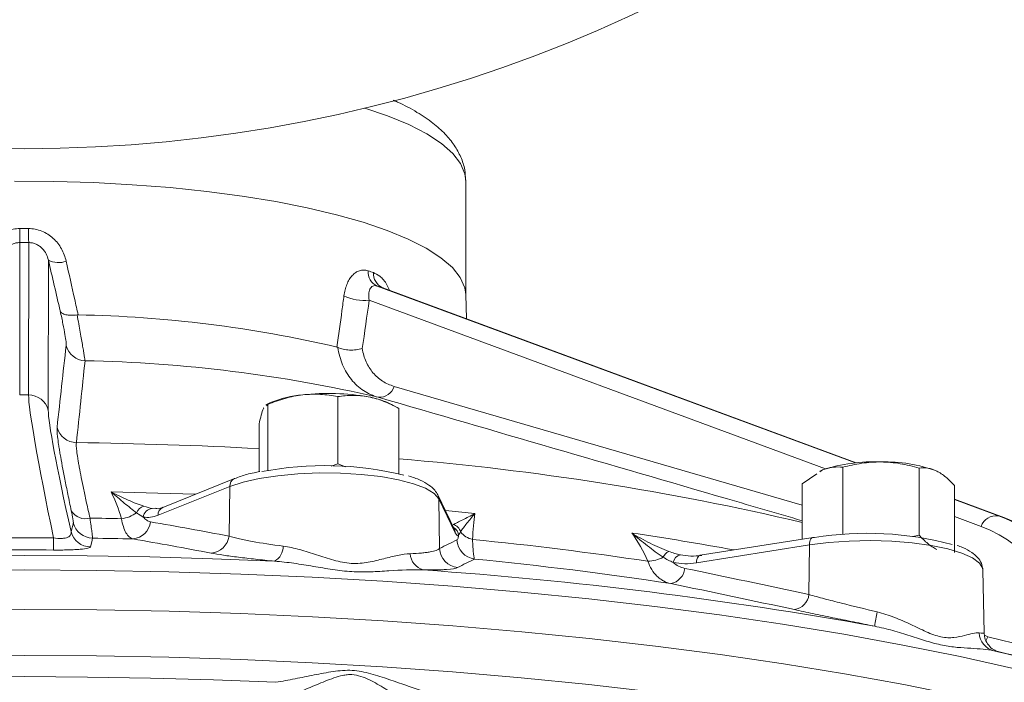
# Model space of a CAD drawing. Header units: millimetres. Extents: x 68 to 359, y -273 to 657.
# Tile 8 of 13: x 213 to 310, y 81 to 146. Entities that reach past the tile are written whole.
import ezdxf

# ---------------------------------------------------------------- set-up
doc = ezdxf.new("R2010")
doc.units = ezdxf.units.MM

msp = doc.modelspace()

# ---------------------------------------------------------------- linework, layer by layer
at = {"color": 7, "linetype": 'Continuous', "lineweight": 15}
for p, q in [((256.839, 119.364), (256.839, 130.611)), ((212.896, 124.524), (212.886, 109.518)), ((213.761, 109.518), (213.771, 124.524)), ((215.711, 122.802), (215.702, 108.025)), ((248.105, 120.246), (295.259, 102.813)), ((295.314, 102.818), (248.687, 120.056)), ((256.924, 117.011), (256.837, 119.417)), ((213.761, 109.518), (212.886, 109.518)), ((237.605, 108.76), (237.152, 108.536)), ((244.227, 102.742), (244.227, 109.348)), ((249.781, 108.433), (249.12, 108.76)), ((237.194, 108.455), (237.338, 108.576)), ((237.338, 102.076), (237.338, 108.576)), ((250.251, 101.751), (250.251, 108.189)), ((236.474, 101.952), (236.474, 106.647)), ((244.227, 102.742), (243.594, 102.495)), ((244.993, 102.441), (244.227, 102.742)), ((291.723, 101.94), (292.004, 102.133)), ((291.739, 102.014), (292.004, 102.133)), ((294.011, 95.787), (294.011, 102.393)), ((301.51, 95.709), (301.51, 102.314)), ((234.056, 101.273), (226.984, 98.438)), ((289.997, 100.752), (291.435, 101.741)), ((233.588, 100.502), (226.516, 97.667)), ((233.588, 100.502), (233.514, 95.614)), ((289.997, 95.316), (289.997, 100.752)), ((304.996, 93.988), (304.996, 100.594)), ((255.71, 96.325), (254.087, 99.673)), ((254.18, 99.286), (254.267, 94.389)), ((255.802, 95.937), (254.18, 99.286)), ((309.912, 97.421), (304.996, 99.238)), ((304.996, 99.213), (309.333, 97.61)), ((289.997, 97.126), (289.754, 97.197)), ((309.879, 97.433), (309.333, 97.61)), ((309.912, 97.421), (309.879, 97.433)), ((217.95, 96.054), (218.172, 96.922)), ((255.716, 96.312), (255.706, 96.335)), ((291.066, 95.485), (279.941, 93.725)), ((301.51, 95.709), (300.902, 95.559)), ((290.701, 94.735), (279.576, 92.975)), ((290.701, 94.735), (290.655, 89.855)), ((307.911, 86.096), (307.799, 92.267)), ((308.298, 85.692), (315.825, 83.858)), ((310.825, 83.856), (309.389, 84.197)), ((309.418, 84.19), (309.389, 84.196))]:
    msp.add_line(p, q, dxfattribs=at)
at = {"color": 8, "linetype": 'Continuous', "lineweight": 15}
for p, q in [((295.312, 102.818), (248.651, 120.069)), ((292.289, 102.24), (247.329, 118.863)), ((249.79, 110.365), (289.997, 98.658)), ((309.879, 97.433), (304.996, 99.238)), ((225.941, 98.331), (226.29, 98.352)), ((254.835, 98.13), (257.746, 97.842)), ((307.622, 96.571), (304.996, 97.542)), ((307.959, 85.859), (308.298, 85.692)), ((309.389, 84.196), (308.885, 84.309))]:
    msp.add_line(p, q, dxfattribs=at)
at = {"color": 8, "linetype": 'Continuous', "lineweight": 15, "flags": 128}
for points in [[(246.883, 137.779), (249.134, 137.009), (251.222, 136.145), (253, 135.236), (254.453, 134.289), (255.569, 133.311), (256.339, 132.312), (256.758, 131.299), (256.839, 130.611)], [(221.899, 99.959), (226.494, 99.851), (230.208, 99.73)], [(291.066, 95.485), (291.025, 95.475), (290.935, 95.426), (290.857, 95.341), (290.792, 95.225), (290.743, 95.082), (290.712, 94.916), (290.701, 94.735)], [(307.799, 92.267), (307.784, 92.405), (307.478, 92.945), (306.787, 93.46), (305.735, 93.934), (304.361, 94.348), (302.712, 94.688), (300.846, 94.943), (298.829, 95.102), (296.733, 95.162), (294.63, 95.119), (292.596, 94.975), (290.701, 94.735)], [(279.941, 93.725), (279.9, 93.715), (279.811, 93.666), (279.732, 93.581), (279.667, 93.465), (279.618, 93.322), (279.588, 93.156), (279.576, 92.975)], [(206.206, 92.238), (213.339, 92.284), (220.471, 92.238), (227.586, 92.102), (234.667, 91.876), (241.697, 91.561), (248.658, 91.156), (255.534, 90.664), (262.308, 90.084), (268.965, 89.42), (275.487, 88.672), (281.86, 87.841), (288.068, 86.931), (294.095, 85.943), (299.928, 84.88), (305.553, 83.744), (310.955, 82.538), (316.122, 81.265)], [(308.298, 85.692), (308.152, 85.415), (308.108, 85.344)], [(206.207, 83.809), (213.339, 83.854), (220.47, 83.809), (227.584, 83.673), (234.664, 83.447), (241.693, 83.131), (248.653, 82.727), (255.528, 82.234), (262.302, 81.655), (268.957, 80.991), (275.479, 80.242), (281.85, 79.412), (288.057, 78.502), (294.084, 77.514), (299.916, 76.451), (305.54, 75.315), (310.942, 74.109)]]:
    msp.add_lwpolyline(points, dxfattribs=at)
at = {"color": 7, "linetype": 'Continuous', "lineweight": 15, "flags": 128}
for points in [[(212.363, 130.568), (216.265, 130.545), (220.144, 130.432), (223.968, 130.229), (227.706, 129.939), (231.329, 129.563), (234.806, 129.104), (238.111, 128.566), (241.217, 127.954), (244.098, 127.273)], [(244.098, 127.273), (246.731, 126.527), (249.096, 125.723), (251.173, 124.868), (252.945, 123.968), (254.398, 123.03), (255.52, 122.063), (256.303, 121.073), (256.74, 120.069), (256.837, 119.417)], [(254.18, 99.286), (253.722, 99.819), (252.888, 100.32), (251.706, 100.772), (250.219, 101.159), (248.478, 101.468), (246.546, 101.686), (244.489, 101.808), (242.382, 101.828), (240.297, 101.745), (238.308, 101.563), (236.486, 101.288), (234.894, 100.93), (233.588, 100.502)], [(220.075, 95.407), (219.989, 95.061), (219.857, 94.538)], [(291.222, 95.464), (291.122, 95.488), (291.066, 95.485)], [(188.635, 93.139), (194.766, 93.38), (200.932, 93.553), (207.121, 93.656), (213.321, 93.691), (219.521, 93.657), (225.71, 93.553), (231.876, 93.381), (238.007, 93.14)], [(206.199, 88.344), (213.339, 88.389), (220.478, 88.344), (227.6, 88.208), (234.688, 87.982), (241.724, 87.666), (248.692, 87.261), (255.575, 86.768), (262.356, 86.188), (269.019, 85.523), (275.548, 84.774), (281.927, 83.943), (288.141, 83.032), (294.174, 82.043), (300.013, 80.978), (305.643, 79.841), (311.051, 78.634)], [(188.544, 81.209), (194.702, 81.452), (200.895, 81.626), (207.111, 81.731), (213.339, 81.766), (219.567, 81.731), (225.783, 81.626), (231.976, 81.452), (238.134, 81.209)]]:
    msp.add_lwpolyline(points, dxfattribs=at)
at = {"color": 7, "linetype": 'Continuous', "lineweight": 15}
for centre, radius, start, end in [((213.339, 276.275), 142.5, 96.79179, 83.20821), ((167.455, 125.85), 45.46, 358.3292, 0.07489), ((260.258, 125.855), 46.506, 179.93285, 181.63927), ((216.702, 124.647), 2.094, 241.75986, 291.32398), ((248.767, 121.652), 1.554, 176.76965, 244.80408), ((249.311, 121.499), 1.575, 177.42537, 245.22736), ((246.749, 122.99), 4.168, 242.73959, 277.9875), ((216.264, -5.659), 123.089, 76.90386, 88.89113), ((219.413, 114.883), 2.001, 194.22006, 267.45609), ((216.647, -26.337), 139.247, 76.89687, 88.89813), ((243.333, 86.828), 22.838, 80.15231, 96.41276), ((248.302, 110.846), 1.564, 266.79717, 342.07854), ((213.771, 107.524), 1.994, 14.55652, 90.29755), ((241.461, 99.702), 9.844, 93.95671, 113.06243), ((246.051, 102.013), 7.412, 65.53335, 80.77363), ((218.509, 106.816), 2.001, 194.23874, 269.05044), ((297.06, 86.484), 16.445, 87.55812, 107.9035), ((298.222, 88.516), 14.406, 69.56091, 91.83851), ((242.943, 69.738), 32.818, 76.23947, 100.87085), ((219.379, 98.972), 1.651, 211.61542, 285.33178), ((225.375, 97.545), 1.038, 104.16497, 159.82335), ((226.024, 97.368), 0.966, 94.94943, 172.60461), ((213.371, -371.523), 468.948, 88.83412, 89.21263), ((222.526, 100.538), 3.233, 276.86976, 305.43524), ((309.135, 96.007), 1.615, 82.94697, 159.54167), ((220.114, 97.409), 2.003, 194.06639, 268.88593), ((223.87, 97.257), 1.93, 275.23822, 352.708), ((255.326, 95.742), 1.044, 15.30858, 75.46718), ((120.36, 95.994), 95.862, 358.95028, 359.6654), ((219.892, 96.541), 2.003, 194.06712, 268.99158), ((213.378, -384.348), 479.801, 88.72599, 89.20022), ((231.597, 95.865), 1.933, 274.31223, 352.53589), ((257.98, 95.337), 2.008, 183.07402, 262.45867), ((257.887, 97.2), 1.953, 217.2593, 258.71966), ((222.57, -255.515), 352.535, 81.4823, 84.3127), ((296.432, 63.893), 31.997, 74.86856, 99.37139), ((237.131, 94.629), 1.727, 300.47856, 359.54364), ((256.274, 94.499), 2.009, 183.13389, 263.32214), ((253.126, 93.967), 1.756, 182.96958, 254.3864), ((222.777, -265.808), 360.85, 81.35143, 84.44356), ((274.588, 96.935), 3.808, 272.96969, 296.62367), ((277.216, 93.195), 0.981, 112.0763, 159.97883), ((278.132, 92.931), 0.847, 99.61465, 173.8865), ((223.921, -319.6), 412.877, 79.7854, 86.00959), ((276.745, 92.609), 1.695, 280.00532, 354.00572), ((288.977, 90.035), 1.687, 278.80682, 353.89592), ((316.229, 84.047), 19.278, 167.73409, 171.99047), ((309.351, 86.179), 1.927, 183.19516, 256.00849), ((276.741, -67.198), 154.879, 66.02545, 78.0216)]:
    msp.add_arc(centre, radius, start, end, dxfattribs=at)
at = {"color": 8, "linetype": 'Continuous', "lineweight": 15}
for centre, radius, start, end in [((213.542, -315.716), 420.561, 86.87419, 89.32777), ((227.857, -168.037), 272.181, 76.80275, 85.28058), ((234.396, 100.539), 0.809, 114.82744, 182.63462), ((253.256, 99.27), 0.924, 0.95754, 25.81391), ((227.324, 97.704), 0.809, 114.86004, 182.63316), ((255.124, 95.603), 1.007, 3.15944, 59.06505), ((254.879, 95.922), 0.924, 0.9575, 25.83735), ((231.144, -189.057), 288.06, 79.57716, 81.60527)]:
    msp.add_arc(centre, radius, start, end, dxfattribs=at)
at = {"color": 7, "linetype": 'Continuous', "lineweight": 15}
for centre, major_axis, ratio, start_param, end_param in [((213.339, 133.134), (44.931, 0.003), 0.191625, 4.702517, 4.721989), ((218.425, 119.815), (-45.426, 194.563), 0.009832, 1.553147, 1.578893), ((213.25, 133.145), (44.934, -15.829), 0.019622, 5.607103, 5.626575), ((210.586, 120.792), (26.77, 185.567), 0.195466, 4.704441, 4.730188), ((219.247, 85.883), (-5.411, 23.999), 0.037886, 0.165993, 1.152929), ((221.188, 86.359), (-5.412, 21.999), 0.040943, 0.164462, 1.104384), ((297.984, 76.072), (14.584, 19.799), 0.723637, 5.501955, 6.488891), ((305.37, 73.675), (0.018, 24.575), 0.715848, 5.038077, 6.025013), ((296.933, 76.921), (13.861, 17.897), 0.717918, 5.565431, 6.505353)]:
    msp.add_ellipse(centre, major_axis=major_axis, ratio=ratio, start_param=start_param, end_param=end_param, dxfattribs=at)
for points, knots in [([(256.809, 130.672), (256.799, 131.014), (256.777, 131.802), (256.379, 132.98), (255.725, 134.164), (254.803, 135.277), (253.595, 136.352), (252.032, 137.388), (250.71, 138.126), (249.828, 138.494), (249.68, 138.556)], [0, 0, 0, 0, 0.0929119, 0.2145273, 0.3394141, 0.4740807, 0.6239119, 0.7898157, 0.9647759, 1, 1, 1, 1]), ([(209.203, 122.696), (209.251, 122.909), (209.313, 123.118), (209.467, 123.524), (209.558, 123.722), (209.772, 124.103), (209.895, 124.289), (210.166, 124.635), (210.316, 124.796), (210.643, 125.095), (210.822, 125.233), (211.197, 125.47), (211.395, 125.572), (211.811, 125.739), (212.028, 125.803), (212.466, 125.888), (212.689, 125.91), (212.915, 125.909)], [0, 0, 0, 0, 0.125, 0.125, 0.25, 0.25, 0.375, 0.375, 0.5, 0.5, 0.625, 0.625, 0.75, 0.75, 0.875, 0.875, 1, 1, 1, 1]), ([(213.752, 125.909), (213.979, 125.91), (214.202, 125.888), (214.643, 125.802), (214.862, 125.737), (215.276, 125.57), (215.473, 125.468), (215.848, 125.23), (216.027, 125.092), (216.354, 124.794), (216.503, 124.632), (216.773, 124.288), (216.896, 124.103), (217.217, 123.527), (217.369, 123.122), (217.463, 122.696)], [0, 0, 0, 0, 0.125, 0.125, 0.25, 0.25, 0.375, 0.375, 0.5, 0.5, 0.625, 0.625, 0.75, 0.75, 1, 1, 1, 1]), ([(212.896, 124.524), (212.768, 124.525), (212.642, 124.511), (212.396, 124.459), (212.274, 124.419), (212.048, 124.319), (211.942, 124.259), (211.745, 124.121), (211.653, 124.043), (211.405, 123.795), (211.273, 123.607), (211.071, 123.215), (211, 123.01), (210.955, 122.802)], [0, 0, 0, 0, 0.125, 0.125, 0.25, 0.25, 0.375, 0.375, 0.5, 0.5, 0.75, 0.75, 1, 1, 1, 1]), ([(215.711, 122.802), (215.666, 123.01), (215.596, 123.213), (215.394, 123.606), (215.263, 123.793), (215.016, 124.041), (214.925, 124.119), (214.727, 124.258), (214.621, 124.318), (214.393, 124.419), (214.271, 124.459), (214.024, 124.511), (213.899, 124.525), (213.771, 124.524)], [0, 0, 0, 0, 0.25, 0.25, 0.5, 0.5, 0.625, 0.625, 0.75, 0.75, 0.875, 0.875, 1, 1, 1, 1]), ([(217.463, 122.696), (217.744, 121.442), (218.024, 120.188), (218.305, 118.932), (218.418, 118.424), (218.532, 117.915), (218.646, 117.407)], [0, 0, 0, 0, 0.004000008, 0.004000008, 0.004000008, 0.00561994, 0.00561994, 0.00561994, 0.00561994]), ([(244.84, 119.285), (244.867, 119.488), (244.905, 119.686), (245, 120.061), (245.058, 120.239), (245.194, 120.577), (245.273, 120.738), (245.449, 121.028), (245.546, 121.159), (245.759, 121.39), (245.875, 121.491), (246.118, 121.652), (246.245, 121.713), (246.513, 121.795), (246.652, 121.814), (246.931, 121.81), (247.073, 121.786), (247.216, 121.74)], [0, 0, 0, 0, 0.125, 0.125, 0.25, 0.25, 0.375, 0.375, 0.5, 0.5, 0.625, 0.625, 0.75, 0.75, 0.875, 0.875, 1, 1, 1, 1]), ([(248.105, 120.246), (248.024, 120.273), (247.947, 120.285), (247.801, 120.281), (247.733, 120.265), (247.611, 120.208), (247.558, 120.168), (247.466, 120.066), (247.426, 120.005), (247.331, 119.799), (247.296, 119.632), (247.278, 119.267), (247.293, 119.069), (247.329, 118.863)], [0, 0, 0, 0, 0.125, 0.125, 0.25, 0.25, 0.375, 0.375, 0.5, 0.5, 0.75, 0.75, 1, 1, 1, 1]), ([(248.699, 120.058), (248.684, 120.062), (248.658, 120.068), (248.67, 120.061), (248.675, 120.058)], [0, 0, 0, 0, 0.601747, 1, 1, 1, 1]), ([(244.154, 114.228), (244.32, 115.429), (244.484, 116.628), (244.645, 117.828), (244.711, 118.314), (244.776, 118.8), (244.84, 119.285)], [0, 0, 0, 0, 0.004000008, 0.004000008, 0.004000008, 0.00561994, 0.00561994, 0.00561994, 0.00561994]), ([(217.474, 114.391), (217.482, 114.459), (217.475, 114.585), (217.431, 114.95), (217.394, 115.193), (217.292, 115.777), (217.228, 116.117), (217.072, 116.897), (216.982, 117.327), (216.88, 117.793)], [0, 0, 0, 0, 0.25, 0.25, 0.5, 0.5, 0.75, 0.75, 1, 1, 1, 1]), ([(218.549, 117.402), (218.337, 117.374), (218.135, 117.362), (217.754, 117.37), (217.583, 117.389), (217.283, 117.459), (217.161, 117.509), (216.973, 117.634), (216.91, 117.71), (216.88, 117.793)], [0, 0, 0, 0, 0.25, 0.25, 0.5, 0.5, 0.75, 0.75, 1, 1, 1, 1]), ([(218.549, 117.402), (218.659, 116.784), (218.76, 116.215), (218.943, 115.179), (219.022, 114.725), (219.123, 114.143), (219.154, 113.966), (219.208, 113.645), (219.231, 113.504), (219.291, 113.139), (219.315, 112.973), (219.325, 112.884)], [0, 0, 0, 0, 0.25, 0.25, 0.5, 0.5, 0.625, 0.625, 0.75, 0.75, 1, 1, 1, 1]), ([(216.57, 106.324), (216.718, 107.677), (216.867, 109.029), (217.167, 111.723), (217.318, 113.066), (217.474, 114.391)], [0, 0, 0, 0, 0.5, 0.5, 1, 1, 1, 1]), ([(248.215, 109.284), (247.686, 109.438), (247.2, 109.662), (246.535, 110.102), (246.323, 110.266), (245.923, 110.63), (245.738, 110.827), (245.225, 111.46), (244.938, 111.94), (244.485, 113.01), (244.323, 113.586), (244.225, 114.203)], [0, 0, 0, 0, 0.25, 0.25, 0.375, 0.375, 0.5, 0.5, 0.75, 0.75, 1, 1, 1, 1]), ([(244.225, 114.203), (244.387, 114.128), (244.569, 114.069), (244.97, 113.979), (245.18, 113.951), (245.615, 113.929), (245.831, 113.936), (246.255, 113.985), (246.46, 114.028), (246.644, 114.085)], [0, 0, 0, 0, 0.25, 0.25, 0.5, 0.5, 0.75, 0.75, 1, 1, 1, 1]), ([(246.644, 114.085), (246.721, 113.621), (246.848, 113.186), (247.205, 112.382), (247.43, 112.022), (247.97, 111.384), (248.289, 111.105), (248.989, 110.658), (249.372, 110.485), (249.79, 110.365)], [0, 0, 0, 0, 0.25, 0.25, 0.5, 0.5, 0.75, 0.75, 1, 1, 1, 1]), ([(219.325, 112.884), (219.189, 111.558), (219.048, 110.215), (218.764, 107.521), (218.62, 106.169), (218.476, 104.816)], [0, 0, 0, 0, 0.5, 0.5, 1, 1, 1, 1]), ([(240.782, 109.523), (240.199, 109.458), (239.608, 109.337), (238.459, 109.012), (237.895, 108.808), (237.338, 108.576)], [0, 0, 0, 0, 0.5, 0.5, 1, 1, 1, 1]), ([(244.227, 109.348), (243.666, 109.455), (243.092, 109.534), (241.943, 109.6), (241.365, 109.588), (240.782, 109.523)], [0, 0, 0, 0, 0.5, 0.5, 1, 1, 1, 1]), ([(244.227, 109.348), (244.719, 109.424), (245.216, 109.47), (246.219, 109.472), (246.726, 109.428), (247.239, 109.329)], [0, 0, 0, 0, 0.5, 0.5, 1, 1, 1, 1]), ([(247.239, 109.329), (247.495, 109.28), (247.751, 109.217), (248.259, 109.068), (248.512, 108.982), (249.264, 108.691), (249.76, 108.455), (250.251, 108.189)], [0, 0, 0, 0, 0.25, 0.25, 0.5, 0.5, 1, 1, 1, 1]), ([(289.997, 97.126), (287.542, 97.843), (273.616, 101.912), (259.688, 105.955), (248.215, 109.284)], [0, 0, 0, 0, 0.176285, 1, 1, 1, 1]), ([(236.474, 106.647), (236.545, 106.976), (236.616, 107.276), (236.76, 107.792), (236.832, 108.008), (236.906, 108.172)], [0, 0, 0, 0, 0.5, 0.5, 1, 1, 1, 1]), ([(217.973, 98.107), (217.853, 98.669), (217.74, 99.209), (217.527, 100.243), (217.427, 100.739), (217.152, 102.136), (217, 102.954), (216.849, 103.834), (216.821, 104.003), (216.769, 104.326), (216.745, 104.481), (216.68, 104.917), (216.645, 105.173), (216.568, 105.841), (216.551, 106.152), (216.57, 106.324)], [0, 0, 0, 0, 0.125, 0.125, 0.25, 0.25, 0.5, 0.5, 0.5625, 0.5625, 0.625, 0.625, 0.75, 0.75, 1, 1, 1, 1]), ([(218.476, 104.816), (218.452, 104.66), (218.464, 104.378), (218.534, 103.774), (218.566, 103.542), (218.627, 103.147), (218.65, 103.007), (218.7, 102.714), (218.726, 102.561), (218.87, 101.764), (219.017, 101.024), (219.284, 99.76), (219.381, 99.312), (219.588, 98.376), (219.698, 97.889), (219.815, 97.38)], [0, 0, 0, 0, 0.25, 0.25, 0.375, 0.375, 0.4375, 0.4375, 0.5, 0.5, 0.75, 0.75, 0.875, 0.875, 1, 1, 1, 1]), ([(297.76, 102.915), (297.125, 102.921), (296.483, 102.874), (295.231, 102.69), (294.617, 102.556), (294.011, 102.393)], [0, 0, 0, 0, 0.5, 0.5, 1, 1, 1, 1]), ([(301.51, 102.314), (300.899, 102.491), (300.275, 102.64), (299.024, 102.849), (298.395, 102.908), (297.76, 102.915)], [0, 0, 0, 0, 0.5, 0.5, 1, 1, 1, 1]), ([(236.541, 101.965), (236.351, 101.93), (235.643, 101.799), (234.825, 101.561), (234.251, 101.345), (234.056, 101.273)], [0, 0, 0, 0, 0.195993, 0.728042, 1, 1, 1, 1]), ([(292.004, 102.133), (292.174, 102.203), (292.345, 102.26), (292.684, 102.347), (292.852, 102.377), (293.353, 102.436), (293.683, 102.43), (294.011, 102.393)], [0, 0, 0, 0, 0.25, 0.25, 0.5, 0.5, 1, 1, 1, 1]), ([(301.51, 102.314), (301.795, 102.345), (302.082, 102.344), (302.663, 102.253), (302.956, 102.162), (303.253, 102.015)], [0, 0, 0, 0, 0.5, 0.5, 1, 1, 1, 1]), ([(303.253, 102.015), (303.401, 101.942), (303.55, 101.855), (303.844, 101.659), (303.99, 101.549), (304.425, 101.188), (304.712, 100.905), (304.996, 100.594)], [0, 0, 0, 0, 0.25, 0.25, 0.5, 0.5, 1, 1, 1, 1]), ([(254.087, 99.673), (253.994, 99.829), (253.768, 100.209), (253.194, 100.683), (252.38, 101.15), (251.606, 101.412), (251.216, 101.544)], [0, 0, 0, 0, 0.169804, 0.411851, 0.703305, 1, 1, 1, 1]), ([(225.121, 98.552), (224.883, 98.631), (224.632, 98.724), (224.112, 98.928), (223.842, 99.04), (223.025, 99.399), (222.463, 99.666), (221.899, 99.959)], [0, 0, 0, 0, 0.25, 0.25, 0.5, 0.5, 1, 1, 1, 1]), ([(224.401, 97.903), (224.028, 98.19), (223.618, 98.522), (222.775, 99.218), (222.34, 99.583), (221.899, 99.959)], [0, 0, 0, 0, 0.5, 0.5, 1, 1, 1, 1]), ([(218.172, 96.922), (218.176, 96.941), (218.175, 96.981), (218.162, 97.105), (218.151, 97.187), (218.116, 97.391), (218.094, 97.513), (218.04, 97.787), (218.009, 97.939), (217.973, 98.107)], [0, 0, 0, 0, 0.25, 0.25, 0.5, 0.5, 0.75, 0.75, 1, 1, 1, 1]), ([(226.991, 98.459), (226.826, 98.391), (226.565, 98.285), (226.367, 98.318), (226.294, 98.33)], [0, 0, 0, 0, 0.631033, 1, 1, 1, 1]), ([(219.815, 97.38), (219.853, 97.1), (219.888, 96.846), (219.949, 96.389), (219.977, 96.185), (220.021, 95.847), (220.039, 95.711), (220.065, 95.505), (220.073, 95.437), (220.075, 95.407)], [0, 0, 0, 0, 0.25, 0.25, 0.5, 0.5, 0.75, 0.75, 1, 1, 1, 1]), ([(224.046, 95.335), (223.917, 95.368), (223.795, 95.435), (223.623, 95.588), (223.568, 95.647), (223.461, 95.784), (223.409, 95.861), (223.262, 96.116), (223.176, 96.316), (223.026, 96.777), (222.962, 97.04), (222.913, 97.328)], [0, 0, 0, 0, 0.25, 0.25, 0.375, 0.375, 0.5, 0.5, 0.75, 0.75, 1, 1, 1, 1]), ([(225.066, 97.492), (225.164, 97.356), (225.278, 97.246), (225.52, 97.087), (225.648, 97.036), (225.784, 97.012)], [0, 0, 0, 0, 0.5, 0.5, 1, 1, 1, 1]), ([(255.588, 96.753), (255.711, 96.811), (255.857, 96.88), (256.177, 97.035), (256.353, 97.121), (256.909, 97.398), (257.319, 97.608), (257.746, 97.842)], [0, 0, 0, 0, 0.25, 0.25, 0.5, 0.5, 1, 1, 1, 1]), ([(256.333, 96.018), (256.489, 96.274), (256.708, 96.568), (257.194, 97.186), (257.463, 97.509), (257.746, 97.842)], [0, 0, 0, 0, 0.5, 0.5, 1, 1, 1, 1]), ([(216.221, 95.434), (216.495, 95.39), (216.775, 95.368), (217.149, 95.384), (217.261, 95.397), (217.463, 95.437), (217.552, 95.465), (217.696, 95.53), (217.754, 95.568), (217.848, 95.651), (217.883, 95.696), (217.956, 95.84), (217.966, 95.944), (217.95, 96.054)], [0, 0, 0, 0, 0.25, 0.25, 0.375, 0.375, 0.5, 0.5, 0.625, 0.625, 0.75, 0.75, 1, 1, 1, 1]), ([(233.514, 95.614), (233.825, 95.523), (234.172, 95.434), (234.746, 95.303), (234.946, 95.259), (235.365, 95.173), (235.585, 95.13), (236.717, 94.918), (237.73, 94.762), (238.858, 94.615)], [0, 0, 0, 0, 0.25, 0.25, 0.375, 0.375, 0.5, 0.5, 1, 1, 1, 1]), ([(255.976, 95.23), (256.006, 95.243), (256.034, 95.286), (256.086, 95.429), (256.109, 95.528), (256.129, 95.658)], [0, 0, 0, 0, 0.5, 0.5, 1, 1, 1, 1]), ([(257.506, 95.285), (257.518, 95.001), (257.532, 94.746), (257.563, 94.291), (257.581, 94.091), (257.617, 93.761), (257.636, 93.63), (257.676, 93.435), (257.696, 93.373), (257.717, 93.347)], [0, 0, 0, 0, 0.25, 0.25, 0.5, 0.5, 0.75, 0.75, 1, 1, 1, 1]), ([(276.848, 94.104), (276.541, 94.216), (276.234, 94.341), (275.618, 94.613), (275.308, 94.759), (274.391, 95.22), (273.788, 95.556), (273.198, 95.917)], [0, 0, 0, 0, 0.25, 0.25, 0.5, 0.5, 1, 1, 1, 1]), ([(276.295, 93.531), (275.779, 93.87), (275.259, 94.257), (274.225, 95.064), (273.71, 95.485), (273.198, 95.917)], [0, 0, 0, 0, 0.5, 0.5, 1, 1, 1, 1]), ([(303.253, 94.288), (303.105, 94.361), (302.957, 94.447), (302.663, 94.644), (302.517, 94.754), (302.081, 95.115), (301.794, 95.397), (301.51, 95.709)], [0, 0, 0, 0, 0.25, 0.25, 0.5, 0.5, 1, 1, 1, 1]), ([(219.857, 94.538), (219.846, 94.495), (219.765, 94.454), (219.43, 94.377), (219.187, 94.343), (218.69, 94.3), (218.507, 94.288), (218.11, 94.267), (217.893, 94.258), (217.436, 94.245), (217.199, 94.241), (216.711, 94.236), (216.459, 94.236), (216.206, 94.238)], [0, 0, 0, 0, 0.25, 0.25, 0.5, 0.5, 0.625, 0.625, 0.75, 0.75, 0.875, 0.875, 1, 1, 1, 1]), ([(238.858, 94.615), (239.399, 94.545), (239.941, 94.425), (241.036, 94.13), (241.59, 93.953), (242.697, 93.589), (243.253, 93.4), (244.112, 93.162), (244.404, 93.09), (244.984, 92.98), (245.273, 92.943), (245.85, 92.908), (246.14, 92.912), (246.705, 92.955), (246.977, 92.993), (247.771, 93.133), (248.271, 93.26), (249.236, 93.504), (249.693, 93.62), (250.563, 93.798), (250.977, 93.861), (251.372, 93.876)], [0, 0, 0, 0, 0.125, 0.125, 0.25, 0.25, 0.375, 0.375, 0.4375, 0.4375, 0.5, 0.5, 0.5625, 0.5625, 0.625, 0.625, 0.75, 0.75, 0.875, 0.875, 1, 1, 1, 1]), ([(251.372, 93.876), (251.783, 93.892), (252.15, 93.915), (252.641, 93.959), (252.794, 93.976), (253.081, 94.012), (253.215, 94.032), (253.824, 94.141), (254.131, 94.252), (254.267, 94.389)], [0, 0, 0, 0, 0.25, 0.25, 0.375, 0.375, 0.5, 0.5, 1, 1, 1, 1]), ([(307.783, 92.301), (307.754, 92.52), (307.694, 92.98), (307.278, 93.548), (306.672, 94.051), (306.012, 94.43), (305.44, 94.624), (305.258, 94.686)], [0, 0, 0, 0, 0.1801, 0.376161, 0.597789, 0.871566, 1, 1, 1, 1]), ([(238.007, 93.14), (237.35, 93.203), (236.726, 93.267), (235.539, 93.396), (234.976, 93.462), (234.179, 93.563), (233.921, 93.597), (233.428, 93.665), (233.193, 93.699), (232.518, 93.801), (232.109, 93.869), (231.743, 93.938)], [0, 0, 0, 0, 0.25, 0.25, 0.5, 0.5, 0.625, 0.625, 0.75, 0.75, 1, 1, 1, 1]), ([(277.99, 93.767), (278.332, 93.696), (278.678, 93.657), (279.381, 93.636), (279.739, 93.655), (280.098, 93.704)], [0, 0, 0, 0, 0.5, 0.5, 1, 1, 1, 1]), ([(252.653, 92.276), (251.577, 92.324), (250.448, 92.26), (248.682, 92.155), (248.084, 92.118), (246.866, 92.079), (246.242, 92.08), (244.989, 92.154), (244.355, 92.227), (243.088, 92.413), (242.456, 92.523), (241.188, 92.737), (240.552, 92.842), (239.279, 93.021), (238.644, 93.095), (238.007, 93.14)], [0, 0, 0, 0, 0.25, 0.25, 0.375, 0.375, 0.5, 0.5, 0.625, 0.625, 0.75, 0.75, 0.875, 0.875, 1, 1, 1, 1]), ([(256.04, 92.504), (255.88, 92.418), (255.518, 92.358), (254.805, 92.31), (254.648, 92.302), (254.313, 92.289), (254.134, 92.284), (253.56, 92.273), (253.131, 92.271), (252.653, 92.276)], [0, 0, 0, 0, 0.5, 0.5, 0.625, 0.625, 0.75, 0.75, 1, 1, 1, 1]), ([(277.039, 90.939), (276.786, 90.995), (276.547, 91.083), (276.208, 91.266), (276.098, 91.335), (275.885, 91.491), (275.782, 91.578), (275.491, 91.858), (275.318, 92.073), (275.016, 92.561), (274.887, 92.836), (274.785, 93.132)], [0, 0, 0, 0, 0.25, 0.25, 0.375, 0.375, 0.5, 0.5, 0.75, 0.75, 1, 1, 1, 1]), ([(277.289, 93.022), (277.447, 92.871), (277.628, 92.743), (278.012, 92.547), (278.216, 92.476), (278.431, 92.432)], [0, 0, 0, 0, 0.5, 0.5, 1, 1, 1, 1]), ([(290.655, 89.855), (291.147, 89.717), (291.66, 89.577), (292.461, 89.364), (292.733, 89.293), (293.288, 89.149), (293.572, 89.076), (295.002, 88.713), (296.179, 88.427), (297.391, 88.142)], [0, 0, 0, 0, 0.25, 0.25, 0.375, 0.375, 0.5, 0.5, 1, 1, 1, 1]), ([(297.139, 86.733), (296.432, 86.876), (295.735, 87.018), (294.357, 87.298), (293.677, 87.438), (292.669, 87.645), (292.336, 87.714), (291.684, 87.85), (291.363, 87.917), (290.421, 88.114), (289.816, 88.242), (289.235, 88.367)], [0, 0, 0, 0, 0.25, 0.25, 0.5, 0.5, 0.625, 0.625, 0.75, 0.75, 1, 1, 1, 1]), ([(297.391, 88.142), (297.972, 88.006), (298.533, 87.821), (299.632, 87.396), (300.169, 87.154), (301.207, 86.664), (301.711, 86.413), (302.46, 86.079), (302.71, 85.975), (303.197, 85.803), (303.434, 85.734), (303.896, 85.638), (304.124, 85.611), (304.555, 85.596), (304.758, 85.605), (305.335, 85.665), (305.678, 85.742), (306.3, 85.892), (306.574, 85.965), (307.053, 86.063), (307.258, 86.09), (307.427, 86.071)], [0, 0, 0, 0, 0.125, 0.125, 0.25, 0.25, 0.375, 0.375, 0.4375, 0.4375, 0.5, 0.5, 0.5625, 0.5625, 0.625, 0.625, 0.75, 0.75, 0.875, 0.875, 1, 1, 1, 1]), ([(308.885, 84.309), (308.218, 84.46), (307.452, 84.508), (306.177, 84.583), (305.732, 84.608), (304.802, 84.696), (304.314, 84.762), (303.308, 84.969), (302.788, 85.111), (301.725, 85.434), (301.183, 85.613), (300.073, 85.968), (299.504, 86.144), (298.341, 86.467), (297.748, 86.614), (297.139, 86.733)], [0, 0, 0, 0, 0.25, 0.25, 0.375, 0.375, 0.5, 0.5, 0.625, 0.625, 0.75, 0.75, 0.875, 0.875, 1, 1, 1, 1]), ([(309.419, 84.191), (309.416, 84.191), (309.411, 84.192), (309.38, 84.2), (309.312, 84.22), (309.082, 84.297), (308.682, 84.51), (308.24, 84.97), (307.952, 85.533), (307.942, 85.93), (307.937, 86.099)], [0, 0, 0, 0, 0.0330043, 0.0743528, 0.0983494, 0.1395739, 0.3419086, 0.575665, 0.8196658, 1, 1, 1, 1]), ([(238.134, 81.209), (238.763, 81.311), (239.39, 81.431), (240.645, 81.679), (241.274, 81.809), (242.526, 82.058), (243.148, 82.178), (244.083, 82.314), (244.395, 82.352), (245.023, 82.396), (245.339, 82.402), (246.278, 82.347), (246.896, 82.215), (248.094, 81.888), (248.679, 81.697), (249.829, 81.306), (250.394, 81.105), (251.497, 80.716), (252.034, 80.528), (252.556, 80.357)], [0, 0, 0, 0, 0.125, 0.125, 0.25, 0.25, 0.375, 0.375, 0.4375, 0.4375, 0.5, 0.5, 0.625, 0.625, 0.75, 0.75, 0.875, 0.875, 1, 1, 1, 1]), ([(251.594, 78.885), (251.183, 79.128), (250.752, 79.403), (249.844, 79.983), (249.367, 80.29), (248.385, 80.891), (247.879, 81.19), (247.073, 81.579), (246.796, 81.7), (246.218, 81.886), (245.923, 81.948), (245.47, 81.971), (245.317, 81.967), (245.011, 81.939), (244.861, 81.915), (244.417, 81.824), (244.129, 81.737), (243.272, 81.446), (242.711, 81.212), (241.863, 80.856), (241.579, 80.735), (241.014, 80.498), (240.733, 80.381), (239.892, 80.041), (239.333, 79.826), (238.772, 79.643)], [0, 0, 0, 0, 0.125, 0.125, 0.25, 0.25, 0.375, 0.375, 0.4375, 0.4375, 0.5, 0.5, 0.53125, 0.53125, 0.5625, 0.5625, 0.625, 0.625, 0.75, 0.75, 0.8125, 0.8125, 0.875, 0.875, 1, 1, 1, 1])]:
    msp.add_open_spline(points, degree=3, knots=knots, dxfattribs=at)
for points in [[(212.915, 125.909), (213.194, 125.909), (213.473, 125.909), (213.752, 125.909)], [(247.216, 121.74), (247.392, 121.682), (247.566, 121.626), (247.737, 121.57)], [(218.646, 117.407), (218.613, 117.408), (218.581, 117.406), (218.549, 117.402)], [(244.225, 114.203), (244.201, 114.214), (244.177, 114.222), (244.154, 114.228)], [(236.906, 108.172), (236.916, 108.195), (236.926, 108.217), (236.937, 108.238)], [(222.913, 97.328), (222.638, 98.29), (222.299, 99.165), (221.899, 99.959)], [(225.121, 98.552), (225.427, 98.45), (225.689, 98.371), (225.941, 98.331)], [(225.066, 97.492), (224.854, 97.593), (224.647, 97.736), (224.401, 97.903)], [(226.516, 97.667), (226.018, 97.467), (225.535, 97.407), (225.066, 97.492)], [(257.746, 97.842), (257.647, 97.078), (257.567, 96.228), (257.506, 95.285)], [(225.784, 97.012), (228.364, 96.564), (230.94, 96.097), (233.514, 95.614)], [(210.423, 95.434), (212.355, 95.448), (214.288, 95.448), (216.221, 95.434)], [(231.743, 93.938), (229.179, 94.42), (226.614, 94.887), (224.046, 95.335)], [(254.267, 94.389), (254.836, 94.686), (255.405, 94.968), (255.976, 95.23)], [(256.129, 95.658), (256.026, 95.607), (255.917, 95.702), (255.802, 95.937)], [(256.333, 96.018), (256.228, 95.872), (256.175, 95.744), (256.129, 95.658)], [(274.785, 93.132), (274.352, 94.136), (273.821, 95.063), (273.198, 95.917)], [(216.206, 94.238), (214.283, 94.252), (212.36, 94.252), (210.437, 94.238)], [(257.717, 93.347), (257.158, 93.084), (256.599, 92.801), (256.04, 92.504)], [(277.289, 93.022), (276.954, 93.155), (276.634, 93.329), (276.295, 93.531)], [(276.848, 94.104), (277.241, 93.961), (277.615, 93.845), (277.99, 93.767)], [(279.576, 92.975), (278.793, 92.851), (278.031, 92.865), (277.289, 93.022)], [(278.431, 92.432), (282.51, 91.591), (286.585, 90.73), (290.655, 89.855)], [(289.235, 88.367), (285.174, 89.241), (281.109, 90.1), (277.039, 90.939)]]:
    msp.add_open_spline(points, degree=3, dxfattribs=at)
at = {"color": 8, "linetype": 'Continuous', "lineweight": 15}
for points, knots in [([(247.737, 121.57), (247.948, 121.469), (248.432, 121.236), (248.999, 120.59), (249.24, 120.007), (249.316, 119.824)], [0, 0, 0, 0, 0.345766, 0.79518, 1, 1, 1, 1]), ([(307.427, 86.071), (307.702, 86.047), (307.989, 86.022), (307.904, 86.093), (307.9, 86.096)], [0, 0, 0, 0, 0.956997, 1, 1, 1, 1])]:
    msp.add_open_spline(points, degree=3, knots=knots, dxfattribs=at)

doc.saveas('drawing.dxf')
